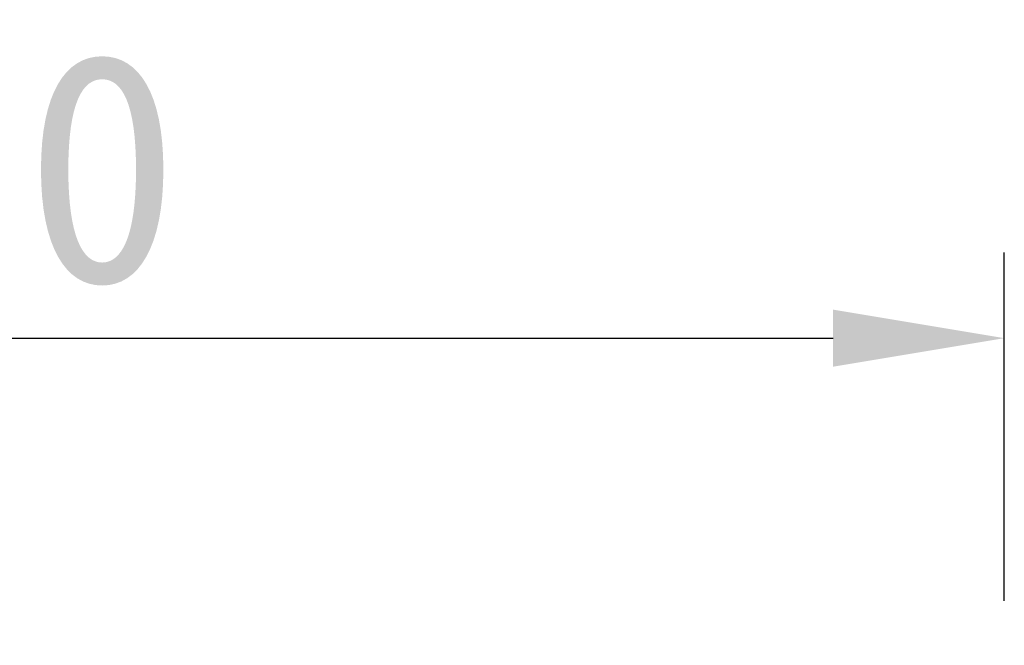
# Model space of a CAD drawing. Header units: millimetres. Extents: x -257 to 878, y 386 to 760.
# Tile 37 of 39: x 545 to 579, y 535 to 557. Entities that reach past the tile are written whole.
import ezdxf

# ---------------------------------------------------------------- set-up
doc = ezdxf.new("R2010")
doc.units = ezdxf.units.MM
doc.header["$LTSCALE"] = 30.734
doc.header["$PDMODE"] = 3
doc.header["$PDSIZE"] = 0.3125
doc.layers.get('Defpoints').update_dxf_attribs({"linetype": 'CONTINUOUS'})
doc.layers.add('Dim', color=6, linetype='CONTINUOUS', lineweight=13)
doc.styles.add('宋体', font='txt')
doc.dimstyles.new('12', dxfattribs={"dimtxt": 8, "dimasz": 6, "dimexe": 3, "dimexo": 3, "dimgap": 2, "dimtad": 1, "dimrnd": 0.01, "dimzin": 1, "dimdsep": 46, "dimtxsty": '宋体', "dimcen": 2.5, "dimclrd": 256, "dimclre": 256, "dimclrt": 256, "dimazin": 0, "dimtfac": 1, "dimtmove": 0, "dimatfit": 1, "dimfxl": 1, "dimarcsym": 0})

# ---------------------------------------------------------------- blocks, each defined once
blk = doc.blocks.new('*D177')
at = {"layer": 'Defpoints', "color": 0}
for p in [(579.149, 545.373), (494.149, 533.167), (579.149, 533.167)]:
    blk.add_point(p, dxfattribs=at)
at = {"layer": 'Dim', "lineweight": -2}
for p, q in [((494.149, 536.167), (494.149, 548.373)), ((579.149, 536.167), (579.149, 548.373)), ((500.149, 545.373), (573.149, 545.373))]:
    blk.add_line(p, q, dxfattribs=at)
at = {"layer": 'Dim'}
for points in [[(500.149, 546.373), (500.149, 544.373), (494.149, 545.373)], [(573.149, 544.373), (573.149, 546.373), (579.149, 545.373)]]:
    blk.add_solid(points, dxfattribs=at)
at = {"layer": 'Dim', "insert": (536.649, 551.283), "char_height": 8, "attachment_point": 5, "style": '宋体'}
blk.add_mtext('85.00', dxfattribs=at)

msp = doc.modelspace()

# ---------------------------------------------------------------- dimensions: what is measured, and where the dimension line sits
at = {"layer": 'Dim'}
dim = msp.add_linear_dim(base=(579.149, 545.373), p1=(494.149, 533.167), p2=(579.149, 533.167), dimstyle='12', dxfattribs=at)
dim.commit()
dim.dimension.update_dxf_attribs({"geometry": '*D177', "text_midpoint": (536.649, 551.283)})

doc.saveas('drawing.dxf')
